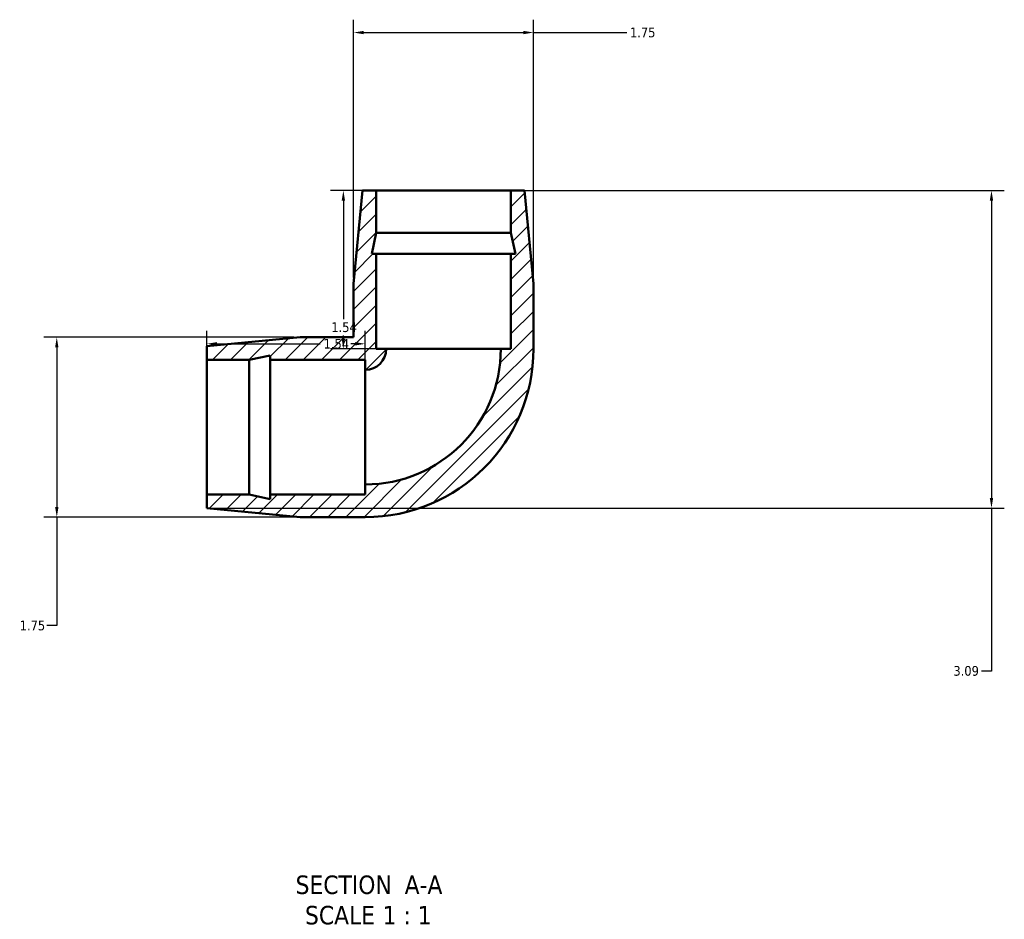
# Model space of a CAD drawing. Header units: inches. Extents: x -0.4 to 42.8, y -18.3 to 32.3.
# Tile 1 of 4: x 15 to 24.6, y -18.3 to -9.5. Entities that reach past the tile are written whole.
import ezdxf

# ---------------------------------------------------------------- set-up
doc = ezdxf.new("R2010")
doc.units = ezdxf.units.IN
doc.header["$MEASUREMENT"] = 0
for name, color, linetype, lineweight in [('Dimension (ANSI)', 7, 'Continuous', 25), ('Hatch (ANSI)', 7, 'Continuous', 18), ('Symbol (ANSI)', 7, 'Continuous', 25), ('Visible (ANSI)', 7, 'Continuous', 50)]:
    doc.layers.add(name, color=color, linetype=linetype, lineweight=lineweight)
doc.styles.add('Label Text (ANSI)', font='tahoma.ttf')
doc.styles.add('Note Text (ANSI)', font='tahoma.ttf')
doc.dimstyles.new('Default (ANSI)', dxfattribs={"dimtxt": 0.094488, "dimasz": 0.098425, "dimexe": 0.125, "dimexo": 0.0625, "dimgap": 0.031496, "dimtad": 0, "dimtih": 1, "dimtoh": 1, "dimrnd": 1e-08, "dimzin": 4, "dimdsep": 46, "dimtxsty": 'Note Text (ANSI)', "dimcen": 0.09, "dimdle": 0.393701, "dimclrd": 256, "dimclre": 256, "dimclrt": 5, "dimadec": 0, "dimazin": 1, "dimtfac": 1, "dimtofl": 0, "dimtmove": 0, "dimatfit": 3, "dimfxl": 1, "dimtolj": 1, "dimtzin": 4, "dimlwd": -1, "dimlwe": -1, "dimarcsym": 0})

# ---------------------------------------------------------------- blocks, each defined once
blk = doc.blocks.new('*D7')
at = {"layer": 'Defpoints', "color": 0, "transparency": 16777216}
for p in [(18.4453, -11.1991), (18.1262, -12.7391), (18.5437, -12.7391)]:
    blk.add_point(p, dxfattribs=at)
at = {"layer": 'Dimension (ANSI)', "transparency": 16777216}
for p, q in [((18.3828, -11.1991), (18.0012, -11.1991)), ((18.1262, -11.2975), (18.1262, -12.4494)), ((18.1262, -12.6406), (18.1262, -12.6091)), ((18.4812, -12.7391), (18.0012, -12.7391))]:
    blk.add_line(p, q, dxfattribs=at)
for points in [[(18.1098, -11.2975), (18.1426, -11.2975), (18.1262, -11.1991)], [(18.1098, -12.6406), (18.1426, -12.6406), (18.1262, -12.7391)]]:
    blk.add_solid(points, dxfattribs=at)
at = {"layer": 'Dimension (ANSI)', "color": 5, "transparency": 16777216, "insert": (18.0089, -12.4809), "char_height": 0.09449, "attachment_point": 1, "style": 'Note Text (ANSI)'}
blk.add_mtext('\\A1;1.54', dxfattribs=at)
blk = doc.blocks.new('*D8')
at = {"layer": 'Defpoints', "color": 0, "transparency": 16777216}
for p in [(18.3384, -12.6901), (16.7984, -12.846), (18.3384, -12.9444)]:
    blk.add_point(p, dxfattribs=at)
at = {"layer": 'Dimension (ANSI)', "transparency": 16777216}
for p, q in [((16.7984, -12.7835), (16.7984, -12.5651)), ((18.3384, -12.8819), (18.3384, -12.5651)), ((16.8968, -12.6901), (17.9021, -12.6901)), ((18.2399, -12.6901), (18.1997, -12.6901))]:
    blk.add_line(p, q, dxfattribs=at)
for points in [[(16.8968, -12.6737), (16.8968, -12.7065), (16.7984, -12.6901)], [(18.2399, -12.6737), (18.2399, -12.7065), (18.3384, -12.6901)]]:
    blk.add_solid(points, dxfattribs=at)
at = {"layer": 'Dimension (ANSI)', "color": 5, "transparency": 16777216, "insert": (17.9336, -12.6417), "char_height": 0.09449, "attachment_point": 1, "style": 'Note Text (ANSI)'}
blk.add_mtext('\\A1;1.54', dxfattribs=at)
blk = doc.blocks.new('*D9')
at = {"layer": 'Defpoints', "color": 0, "transparency": 16777216}
for p in [(17.7072, -12.6266), (15.3375, -14.3766), (17.7072, -14.3766)]:
    blk.add_point(p, dxfattribs=at)
at = {"layer": 'Dimension (ANSI)', "transparency": 16777216}
for p, q in [((17.6447, -12.6266), (15.2125, -12.6266)), ((15.3375, -12.725), (15.3375, -14.2781)), ((17.6447, -14.3766), (15.2125, -14.3766)), ((15.3375, -14.3766), (15.3375, -15.4316)), ((15.3375, -15.4316), (15.2391, -15.4316))]:
    blk.add_line(p, q, dxfattribs=at)
for points in [[(15.3211, -12.725), (15.3539, -12.725), (15.3375, -12.6266)], [(15.3211, -14.2781), (15.3539, -14.2781), (15.3375, -14.3766)]]:
    blk.add_solid(points, dxfattribs=at)
at = {"layer": 'Dimension (ANSI)', "color": 5, "transparency": 16777216, "insert": (14.9766, -15.3832), "char_height": 0.09449, "attachment_point": 1, "style": 'Note Text (ANSI)'}
blk.add_mtext('\\A1;1.75', dxfattribs=at)
blk = doc.blocks.new('*D10')
at = {"layer": 'Defpoints', "color": 0, "transparency": 16777216}
for p in [(19.9759, -9.6615), (18.2259, -12.1079), (19.9759, -12.1079)]:
    blk.add_point(p, dxfattribs=at)
at = {"layer": 'Dimension (ANSI)', "transparency": 16777216}
for p, q in [((18.2259, -12.0454), (18.2259, -9.5365)), ((19.9759, -12.0454), (19.9759, -9.5365)), ((18.3243, -9.6615), (19.8774, -9.6615)), ((19.9759, -9.6615), (20.8838, -9.6615))]:
    blk.add_line(p, q, dxfattribs=at)
for points in [[(18.3243, -9.6451), (18.3243, -9.6779), (18.2259, -9.6615)], [(19.8774, -9.6451), (19.8774, -9.6779), (19.9759, -9.6615)]]:
    blk.add_solid(points, dxfattribs=at)
at = {"layer": 'Dimension (ANSI)', "color": 5, "transparency": 16777216, "insert": (20.9153, -9.6131), "char_height": 0.09449, "attachment_point": 1, "style": 'Note Text (ANSI)'}
blk.add_mtext('\\A1;1.75', dxfattribs=at)
blk = doc.blocks.new('*D11')
at = {"layer": 'Defpoints', "color": 0, "transparency": 16777216}
for p in [(18.4453, -11.1991), (16.7984, -14.2891), (24.4329, -14.2891)]:
    blk.add_point(p, dxfattribs=at)
at = {"layer": 'Dimension (ANSI)', "transparency": 16777216}
for p, q in [((18.5078, -11.1991), (24.5579, -11.1991)), ((24.4329, -11.2975), (24.4329, -14.1906)), ((16.8609, -14.2891), (24.5579, -14.2891)), ((24.4329, -14.2891), (24.4329, -15.8741)), ((24.4329, -15.8741), (24.3345, -15.8741))]:
    blk.add_line(p, q, dxfattribs=at)
for points in [[(24.4165, -11.2975), (24.4493, -11.2975), (24.4329, -11.1991)], [(24.4165, -14.1906), (24.4493, -14.1906), (24.4329, -14.2891)]]:
    blk.add_solid(points, dxfattribs=at)
at = {"layer": 'Dimension (ANSI)', "color": 5, "transparency": 16777216, "insert": (24.0624, -15.8248), "char_height": 0.09449, "attachment_point": 1, "style": 'Note Text (ANSI)'}
blk.add_mtext('\\A1;3.09', dxfattribs=at)

msp = doc.modelspace()

# ---------------------------------------------------------------- hatches: boundary and pattern name
at = {"layer": 'Hatch (ANSI)'}
h = msp.add_hatch(dxfattribs=at)
h.set_pattern_fill('ANSI31', color=256, style=0)
edge = h.paths.add_edge_path()
edge.add_ellipse((18.3384, -12.7391), major_axis=(1.6375, 0), ratio=1, start_angle=270, end_angle=360)
edge.add_line((19.9759, -12.7391), (19.9759, -12.1079))
edge.add_line((19.9759, -12.1079), (19.8884, -11.1991))
edge.add_line((19.8884, -11.1991), (19.7564, -11.1991))
edge.add_line((19.7564, -11.1991), (19.7564, -11.6097))
edge.add_line((19.7564, -11.6097), (19.8, -11.8151))
edge.add_line((19.8, -11.8151), (19.7564, -11.8151))
edge.add_line((19.7564, -11.8151), (19.7564, -12.7391))
edge.add_line((19.7564, -12.7391), (19.658, -12.7391))
edge.add_ellipse((18.3384, -12.7391), major_axis=(0, -1.3197), ratio=1, start_angle=0, end_angle=90, ccw=False)
edge.add_line((18.3384, -14.0587), (18.3384, -14.1571))
edge.add_line((18.3384, -14.1571), (17.4144, -14.1571))
edge.add_line((17.4144, -14.1571), (17.4144, -14.2007))
edge.add_line((17.4144, -14.2007), (17.209, -14.1571))
edge.add_line((17.209, -14.1571), (16.7984, -14.1571))
edge.add_line((16.7984, -14.1571), (16.7984, -14.2891))
edge.add_line((16.7984, -14.2891), (17.7072, -14.3766))
edge.add_line((17.7072, -14.3766), (18.3384, -14.3766))
edge = h.paths.add_edge_path()
edge.add_line((18.2259, -12.1079), (18.2259, -12.6266))
edge.add_line((18.2259, -12.6266), (17.7072, -12.6266))
edge.add_line((17.7072, -12.6266), (16.7984, -12.7141))
edge.add_line((16.7984, -12.7141), (16.7984, -12.846))
edge.add_line((16.7984, -12.846), (17.209, -12.846))
edge.add_line((17.209, -12.846), (17.4144, -12.8024))
edge.add_line((17.4144, -12.8024), (17.4144, -12.846))
edge.add_line((17.4144, -12.846), (18.3384, -12.846))
edge.add_line((18.3384, -12.846), (18.3384, -12.9444))
edge.add_ellipse((18.3384, -12.7391), major_axis=(0.2053, 0), ratio=1, start_angle=270, end_angle=360)
edge.add_line((18.5437, -12.7391), (18.4453, -12.7391))
edge.add_line((18.4453, -12.7391), (18.4453, -11.8151))
edge.add_line((18.4453, -11.8151), (18.4017, -11.8151))
edge.add_line((18.4017, -11.8151), (18.4453, -11.6097))
edge.add_line((18.4453, -11.6097), (18.4453, -11.1991))
edge.add_line((18.4453, -11.1991), (18.3134, -11.1991))
edge.add_line((18.3134, -11.1991), (18.2259, -12.1079))

# ---------------------------------------------------------------- linework, layer by layer
at = {"layer": 'Visible (ANSI)'}
for p, q in [((18.3134, -11.1991), (18.2259, -12.1079)), ((18.4453, -11.1991), (18.3134, -11.1991)), ((18.4453, -11.6097), (18.4453, -11.1991)), ((18.4453, -11.1991), (19.7564, -11.1991)), ((19.8884, -11.1991), (19.7564, -11.1991)), ((19.7564, -11.1991), (19.7564, -11.6097)), ((19.9759, -12.1079), (19.8884, -11.1991)), ((18.4017, -11.8151), (18.4453, -11.6097)), ((18.4453, -11.6097), (19.7564, -11.6097)), ((19.7564, -11.6097), (19.8, -11.8151)), ((18.4453, -11.8151), (18.4017, -11.8151)), ((18.4453, -12.7391), (18.4453, -11.8151)), ((18.4453, -11.8151), (19.7564, -11.8151)), ((19.8, -11.8151), (19.7564, -11.8151)), ((19.7564, -11.8151), (19.7564, -12.7391)), ((18.2259, -12.1079), (18.2259, -12.6266)), ((19.9759, -12.7391), (19.9759, -12.1079)), ((17.7072, -12.6266), (16.7984, -12.7141)), ((18.2259, -12.6266), (17.7072, -12.6266)), ((16.7984, -12.7141), (16.7984, -12.846)), ((18.5437, -12.7391), (18.4453, -12.7391)), ((18.5437, -12.7391), (19.658, -12.7391)), ((19.7564, -12.7391), (19.658, -12.7391)), ((17.209, -12.846), (17.4144, -12.8024)), ((17.4144, -12.8024), (17.4144, -12.846)), ((16.7984, -12.846), (17.209, -12.846)), ((16.7984, -14.1571), (16.7984, -12.846)), ((17.209, -14.1571), (17.209, -12.846)), ((17.4144, -12.846), (18.3384, -12.846)), ((17.4144, -14.1571), (17.4144, -12.846)), ((18.3384, -12.846), (18.3384, -12.9444)), ((18.3384, -14.0587), (18.3384, -12.9444)), ((18.3384, -14.0587), (18.3384, -14.1571)), ((17.209, -14.1571), (16.7984, -14.1571)), ((16.7984, -14.1571), (16.7984, -14.2891)), ((17.4144, -14.2007), (17.209, -14.1571)), ((18.3384, -14.1571), (17.4144, -14.1571)), ((17.4144, -14.1571), (17.4144, -14.2007)), ((16.7984, -14.2891), (17.7072, -14.3766)), ((17.7072, -14.3766), (18.3384, -14.3766))]:
    msp.add_line(p, q, dxfattribs=at)
for radius in [0.2053, 1.6375, 1.3197]:
    msp.add_arc((18.3384, -12.7391), radius, 270, 0, dxfattribs=at)

# ---------------------------------------------------------------- texts
at = {"layer": 'Symbol (ANSI)', "char_height": 0.18, "attachment_point": 7, "style": 'Label Text (ANSI)'}
for s, insert in [('SECTION', (17.6617, -18.0465)), (' A-A', (18.6552, -18.0428)), ('SCALE', (17.753, -18.3423)), (' 1 : 1', (18.4408, -18.3391))]:
    msp.add_mtext(s, dxfattribs=dict(at, insert=insert))

# ---------------------------------------------------------------- dimensions: what is measured, and where the dimension line sits
at = {"layer": 'Dimension (ANSI)'}
for base, p1, p2, angle, override, picture, middle in [((19.9759, -9.6615), (18.2259, -12.1079), (19.9759, -12.1079), 180, {"dimgap": 0.031496, "dimtih": 0, "dimtoh": 0, "dimdec": 2, "dimtol": 0, "dimlim": 0, "dimtp": 0, "dimtm": 0, "dimtdec": 2, "dimatfit": 2}, '*D10', (21.0309, -9.6615)), ((24.4329, -14.2891), (18.4453, -11.1991), (16.7984, -14.2891), 90, {"dimgap": 0.031496, "dimdec": 2, "dimtol": 0, "dimlim": 0, "dimtp": 0, "dimtm": 0, "dimtdec": 2, "dimatfit": 2}, '*D11', (24.1827, -15.8741)), ((18.1262, -12.7391), (18.4453, -11.1991), (18.5437, -12.7391), 90, {"dimgap": 0.031496, "dimdec": 2, "dimtol": 0, "dimlim": 0, "dimtp": 0, "dimtm": 0, "dimtdec": 2, "dimatfit": 1}, '*D7', (18.1262, -12.5292)), ((15.3375, -14.3766), (17.7072, -12.6266), (17.7072, -14.3766), 90, {"dimgap": 0.031496, "dimdec": 2, "dimtol": 0, "dimlim": 0, "dimtp": 0, "dimtm": 0, "dimtdec": 2, "dimatfit": 2}, '*D9', (15.0921, -15.4316)), ((18.3384, -12.6901), (16.7984, -12.846), (18.3384, -12.9444), 180, {"dimgap": 0.031496, "dimtih": 0, "dimtoh": 0, "dimdec": 2, "dimtol": 0, "dimlim": 0, "dimtp": 0, "dimtm": 0, "dimtdec": 2, "dimatfit": 1}, '*D8', (18.0509, -12.6901))]:
    dim = msp.add_linear_dim(base=base, p1=p1, p2=p2, angle=angle, dimstyle='Default (ANSI)', override=override, dxfattribs=at)
    dim.commit()
    dim.dimension.update_dxf_attribs({"geometry": picture, "text_midpoint": middle, "dimtype": 160})

doc.saveas('drawing.dxf')
